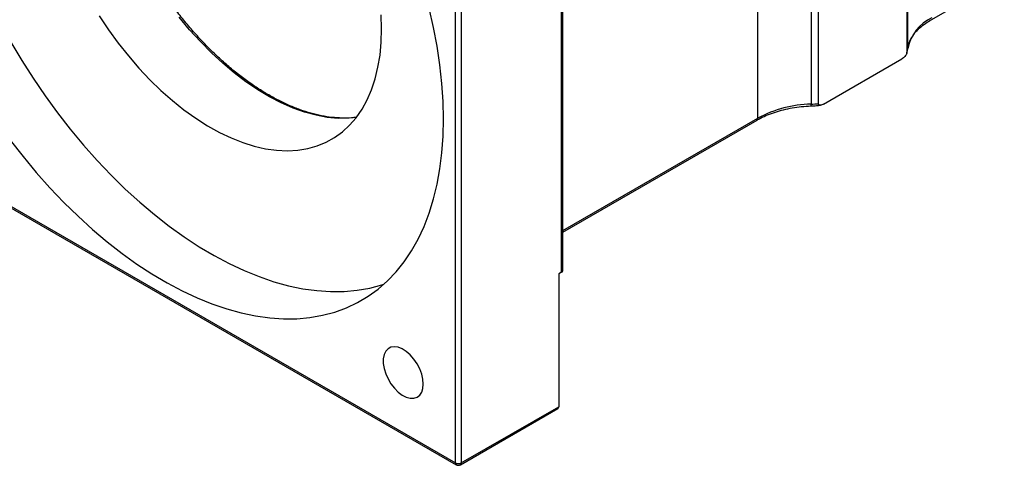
# Model space of a CAD drawing. Header units: millimetres. Extents: x 50 to 278, y 27 to 200.
# Tile 5 of 6: x 202 to 242, y 119 to 137. Entities that reach past the tile are written whole.
import ezdxf

# ---------------------------------------------------------------- set-up
doc = ezdxf.new("R2010")
doc.units = ezdxf.units.MM

msp = doc.modelspace()

# ---------------------------------------------------------------- linework, layer by layer
at = {"color": 7, "linetype": 'Continuous', "lineweight": 25}
for p, q in [((224.1213, 126.8852), (224.1213, 148.5236)), ((224.1701, 126.9533), (224.1701, 148.5916)), ((237.9099, 146.2767), (237.9099, 135.6616)), ((237.9412, 135.8309), (237.9412, 146.446)), ((219.8787, 119.2646), (219.8787, 146.2104)), ((220.1144, 146.2104), (220.1144, 119.2646)), ((234.0811, 144.2176), (234.0811, 133.6025)), ((234.3743, 133.6206), (234.3743, 144.2356)), ((231.9609, 133.0438), (231.9609, 143.6588)), ((238.8746, 136.9786), (241.799, 138.6668)), ((237.9052, 135.6319), (237.9404, 135.8173)), ((234.5786, 133.6025), (237.7056, 135.4076)), ((224.1701, 128.4899), (231.9264, 132.9675)), ((196.5441, 132.7353), (219.8787, 119.2646)), ((196.5787, 132.659), (219.9132, 119.1882)), ((224.1213, 126.8852), (224.0034, 126.8172)), ((224.0034, 126.8172), (224.0034, 121.5097)), ((220.1144, 119.2646), (224.0034, 121.5097)), ((220.0798, 119.1882), (223.9689, 121.4334))]:
    msp.add_line(p, q, dxfattribs=at)
at = {"color": 8, "linetype": 'Continuous', "lineweight": 25}
msp.add_line((224.1701, 128.5462), (231.9609, 133.0438), dxfattribs=at)
at = {"color": 7, "linetype": 'Continuous', "lineweight": 25, "flags": 128}
for points in [[(219.4072, 133.0096), (219.3911, 133.7129), (219.3427, 134.4328), (219.2623, 135.1672), (219.1499, 135.914), (219.0061, 136.6711), (218.8311, 137.4363)], [(205.6533, 137.1291), (206.0222, 136.5764), (206.4106, 136.0426), (206.8165, 135.5305), (207.238, 135.0423), (207.6732, 134.5804), (208.1199, 134.147), (208.576, 133.7441), (209.0394, 133.3738), (209.5078, 133.0377), (209.979, 132.7374), (210.4508, 132.4745), (210.9209, 132.2501), (211.3871, 132.0653), (211.8471, 131.9209), (212.2988, 131.8178), (212.74, 131.7563), (213.1686, 131.7368), (213.5826, 131.7593), (213.9799, 131.8238), (214.3588, 131.9299), (214.7173, 132.0772), (215.0539, 132.2649), (215.3668, 132.4921), (215.6545, 132.7578), (215.9159, 133.0606), (216.1494, 133.3992), (216.3542, 133.772), (216.5291, 134.1771), (216.6733, 134.6126), (216.7863, 135.0764), (216.8673, 135.5665), (216.9161, 136.0803), (216.9324, 136.6154)], [(216.9324, 136.6154), (216.9161, 137.1694)], [(202.1274, 136.0819), (202.5609, 135.3507), (203.0162, 134.6345), (203.492, 133.9354), (203.9867, 133.2555), (204.4991, 132.5965), (205.0276, 131.9606), (205.5707, 131.3495), (206.1269, 130.7649), (206.6945, 130.2085), (207.272, 129.682), (207.8576, 129.1869), (208.4496, 128.7246), (209.0464, 128.2964), (209.6462, 127.9036), (210.2473, 127.5472), (210.848, 127.2284), (211.4465, 126.948), (212.0412, 126.7069), (212.6302, 126.5057), (213.2119, 126.3451), (213.7846, 126.2254), (214.3467, 126.1471), (214.8966, 126.1103), (215.4326, 126.1152), (215.9532, 126.1618), (216.457, 126.2499), (216.9424, 126.3792), (217.0139, 126.4023)], [(202.1011, 132.1669), (202.6135, 131.508), (203.142, 130.8721), (203.6851, 130.2609), (204.2413, 129.6763), (204.8089, 129.12), (205.3864, 128.5935), (205.9719, 128.0984), (206.564, 127.636), (207.1608, 127.2079), (207.7606, 126.815), (208.3617, 126.4587), (208.9624, 126.1399), (209.5609, 125.8595), (210.1555, 125.6184), (210.7446, 125.4172), (211.3263, 125.2565), (211.899, 125.1369), (212.4611, 125.0586), (213.011, 125.0218), (213.547, 125.0267), (214.0676, 125.0732), (214.5714, 125.1613), (215.0568, 125.2906), (215.5224, 125.4609), (215.967, 125.6715), (216.3893, 125.9219), (216.7879, 126.2114), (217.1618, 126.5391), (217.51, 126.9041), (217.8313, 127.3054), (218.1248, 127.7417), (218.3898, 128.2119), (218.6255, 128.7145), (218.8311, 129.2482), (219.0061, 129.8113), (219.1499, 130.4023), (219.2623, 131.0194), (219.3427, 131.6609), (219.3911, 132.325), (219.4072, 133.0096)], [(218.5961, 122.4114), (218.5797, 122.6072), (218.5312, 122.8138), (218.4525, 123.023), (218.3469, 123.226), (218.2186, 123.4147), (218.0731, 123.5812), (217.9161, 123.7187), (217.7541, 123.8217), (217.5939, 123.8859), (217.4418, 123.9086), (217.3042, 123.889), (217.1867, 123.8278), (217.094, 123.7276), (217.0301, 123.5925), (216.9974, 123.4279), (216.9974, 123.2407), (217.0301, 123.0384), (217.094, 122.8294), (217.1867, 122.6223), (217.3042, 122.4254), (217.4418, 122.2469), (217.5939, 122.0941), (217.7541, 121.9732), (217.9161, 121.8892), (218.0731, 121.8455), (218.2186, 121.844), (218.3469, 121.8846), (218.4525, 121.9657), (218.5312, 122.0839), (218.5797, 122.2346), (218.5961, 122.4114)]]:
    msp.add_lwpolyline(points, dxfattribs=at)
at = {"color": 8, "linetype": 'Continuous', "lineweight": 25, "flags": 128}
msp.add_lwpolyline([(215.9181, 133.0636), (215.6167, 133.0355), (215.1952, 133.034), (214.76, 133.0745), (214.3133, 133.1568), (213.8572, 133.2806), (213.3938, 133.4453), (212.9254, 133.65), (212.4542, 133.8939), (211.9824, 134.1756), (211.5123, 134.494), (211.0461, 134.8474), (210.5861, 135.2342), (210.1344, 135.6526), (209.6932, 136.1005), (209.2646, 136.5759), (208.8506, 137.0763)], dxfattribs=at)
at = {"color": 7, "linetype": 'Continuous', "lineweight": 25}
for centre, radius, start, end in [((239.6639, 135.4634), 1.7614, 115.37167, 167.95601), ((236.5156, 136.0074), 1.4365, 346.07328, 352.94404), ((234.1847, 128.9076), 4.6961, 91.26358, 118.264), ((233.7885, 140.7289), 7.1324, 272.35142, 274.71173), ((224.0867, 126.9616), 0.0838, 294.37371, 354.30704), ((223.919, 121.5019), 0.0848, 306.06059, 5.25185), ((219.9965, 119.492), 0.2562, 242.60982, 297.38968), ((219.9965, 119.3326), 0.1667, 240.00269, 299.99731)]:
    msp.add_arc(centre, radius, start, end, dxfattribs=at)
at = {"color": 8, "linetype": 'Continuous', "lineweight": 25}
for centre, radius, start, end in [((233.8457, 133.5836), 0.2362, 347.37105, 4.59436), ((231.8741, 133.0371), 0.0871, 306.91143, 4.401), ((219.9603, 119.2555), 0.0822, 173.70264, 234.98631), ((220.0275, 119.2579), 0.0871, 306.9113, 4.40113)]:
    msp.add_arc(centre, radius, start, end, dxfattribs=at)
at = {"color": 7, "linetype": 'Continuous', "lineweight": 25}
for points, knots in [([(215.9099, 133.076), (215.8515, 133.0679), (215.6694, 133.0428), (215.3471, 133.0402), (214.9461, 133.0666), (214.5334, 133.1319), (214.1116, 133.2332), (213.6821, 133.3708), (213.2467, 133.5441), (212.8073, 133.7524), (212.3656, 133.9949), (211.9236, 134.2706), (211.4831, 134.5785), (211.046, 134.9172), (210.6143, 135.2854), (210.1897, 135.6816), (209.7742, 136.1041), (209.3694, 136.551), (208.9773, 137.0207), (208.5994, 137.5109), (208.2374, 138.0197), (207.8929, 138.5449), (207.5674, 139.0842), (207.2622, 139.6353), (206.9786, 140.1959), (206.7179, 140.7636), (206.4812, 141.3359), (206.2694, 141.9104), (206.0835, 142.4845), (205.9242, 143.0559), (205.7922, 143.6221), (205.6879, 144.1806), (205.6119, 144.729), (205.5651, 145.2556), (205.5508, 145.6322), (205.5491, 145.9206), (205.5534, 146.2142), (205.578, 146.6277), (205.6355, 147.0984), (205.721, 147.5467), (205.8339, 147.9705), (205.9735, 148.3686), (206.1401, 148.7382), (206.3184, 149.0616), (206.4523, 149.2464), (206.5127, 149.3298)], [0, 0, 0, 0, 0.01162342, 0.03625021, 0.06079851, 0.08528106, 0.10971364, 0.13411155, 0.15848774, 0.18285224, 0.20721235, 0.2315721, 0.25593468, 0.2803023, 0.30467608, 0.32905639, 0.3534431, 0.37783575, 0.40223361, 0.42663588, 0.45104162, 0.47544989, 0.49985968, 0.52427003, 0.54867973, 0.57308759, 0.59749262, 0.62189379, 0.6462901, 0.67068059, 0.69506438, 0.7194407, 0.74380901, 0.7681691, 0.79124407, 0.79655335, 0.80934279, 0.83368306, 0.85802246, 0.88236271, 0.90671035, 0.93107469, 0.9554681, 0.97990568, 1, 1, 1, 1]), ([(237.9404, 135.8173), (237.9454, 135.8502), (237.9607, 135.95), (238.0159, 136.1157), (238.1207, 136.3115), (238.264, 136.5), (238.4437, 136.6785), (238.6468, 136.8395), (238.8021, 136.9344), (238.8746, 136.9786)], [0, 0, 0, 0, 0.0792252, 0.2408812, 0.4003451, 0.5570511, 0.7118647, 0.8656826, 1, 1, 1, 1]), ([(237.9099, 135.6616), (237.9099, 135.6492), (237.9073, 135.6352), (237.8982, 135.6072), (237.8918, 135.5933), (237.8694, 135.5532), (237.8507, 135.5291), (237.7916, 135.4648), (237.7482, 135.4322), (237.7056, 135.4076)], [0, 0, 0, 0, 0.125, 0.125, 0.25, 0.25, 0.5, 0.5, 1, 1, 1, 1]), ([(231.9264, 132.9675), (231.9717, 132.9928), (232.1039, 133.0665), (232.3444, 133.1765), (232.6533, 133.29), (232.9835, 133.3837), (233.3304, 133.4561), (233.6956, 133.509), (233.9472, 133.5242), (234.0761, 133.532)], [0, 0, 0, 0, 0.079376, 0.2310768, 0.3829878, 0.5350818, 0.687357, 0.8397844, 1, 1, 1, 1]), ([(234.0761, 133.532), (234.1486, 133.5353), (234.2776, 133.5412), (234.4049, 133.5544), (234.4607, 133.5601)], [0, 0, 0, 0, 0.5620233, 1, 1, 1, 1]), ([(234.5786, 133.6025), (234.5359, 133.5778), (234.4926, 133.5603), (234.4333, 133.5564), (234.4146, 133.559), (234.3924, 133.5732), (234.386, 133.5798), (234.377, 133.5971), (234.3743, 133.6082), (234.3743, 133.6206)], [0, 0, 0, 0, 0.5, 0.5, 0.75, 0.75, 0.875, 0.875, 1, 1, 1, 1])]:
    msp.add_open_spline(points, degree=3, knots=knots, dxfattribs=at)

doc.saveas('drawing.dxf')
